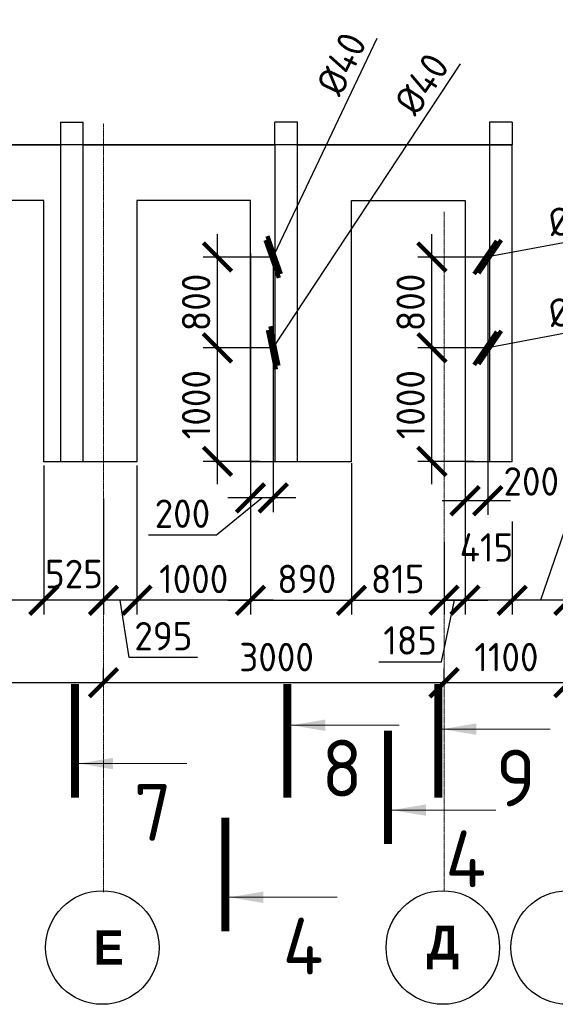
# Model space of a CAD drawing. Header units: millimetres. Extents: x 247266 to 730847, y -636031 to 10052.
# Tile 234 of 256: x 532547 to 537266, y -165065 to -156394. Entities that reach past the tile are written whole.
import ezdxf

# ---------------------------------------------------------------- set-up
doc = ezdxf.new("R2010")
doc.units = ezdxf.units.MM
for name, pattern in [('______5', [1100, 800, -100, 100, -100]), ('________', [0]), ('HIDDEN2', [4.7625, 3.175, -1.5875]), ('осевая', [50.8, 31.75, -6.35, 6.35, -6.35])]:
    doc.linetypes.add(name, pattern=pattern)
for name, color, linetype, lineweight in [('Standard', 7, 'Continuous', 25), ('Оси', 7, '______5', 18), ('Узлы', 7, 'Continuous', 0)]:
    doc.layers.add(name, color=color, linetype=linetype, lineweight=lineweight)
doc.layers.add('РАЗМЕРЫ', color=7, linetype='Continuous')
doc.styles.add('Century Gothic', font='GOTHIC.TTF')
doc.styles.add('GOST-2.304_Type-B', font='GOST_Common.ttf')
doc.dimstyles.new('СПДС', dxfattribs={"dimscale": 100, "dimtxt": 2.5, "dimasz": 2.5, "dimexe": 1.25, "dimexo": 0, "dimtad": 1, "dimdec": 0, "dimtxsty": 'GOST-2.304_Type-B', "dimblk": 'ARCHTICK', "dimcen": 2.5, "dimdle": 2, "dimadec": 0, "dimazin": 2, "dimtfac": 0.75, "dimtdec": 0, "dimtmove": 1, "dimatfit": 3, "dimfxl": 1, "dimtolj": 1, "dimarcsym": 1})

# ---------------------------------------------------------------- blocks, each defined once
blk = doc.blocks.new('NSY101')
at = {"color": 0, "linetype": 'ByBlock', "lineweight": -2}
blk.add_circle((0, 0), 50, dxfattribs=at)
blk = doc.blocks.new('_ArchTick')
at = {"color": 0, "linetype": 'ByBlock', "const_width": 0.15}
blk.add_lwpolyline([(-0.5, -0.5), (0.5, 0.5)], dxfattribs=at)
blk = doc.blocks.new('*D230')
at = {"color": 0, "lineweight": -2}
for p, q in [((536285.3, -162232.6), (536285.3, -162107.6)), ((537385.3, -162232.6), (537385.3, -162107.6)), ((537585.3, -162232.6), (536085.3, -162232.6))]:
    blk.add_line(p, q, dxfattribs=at)
at = {"layer": 'DEFPOINTS', "color": 0, "ltscale": 100}
for p in [(536285.3, -162232.6), (536285.3, -162232.6), (537385.3, -162232.6)]:
    blk.add_point(p, dxfattribs=at)
at = {"color": 0, "lineweight": -2, "ltscale": 100, "xscale": 250, "yscale": 250, "zscale": 250, "rotation": 180}
blk.add_blockref('_ArchTick', (536285.3, -162232.6), dxfattribs=at)
at = {"color": 0, "lineweight": -2, "ltscale": 100, "xscale": 250, "yscale": 250, "zscale": 250}
blk.add_blockref('_ArchTick', (537385.3, -162232.6), dxfattribs=at)
at = {"color": 0, "lineweight": 0, "ltscale": 100, "insert": (536835.3, -162007.4), "char_height": 250, "width": 83333.333, "attachment_point": 5, "style": 'GOST-2.304_Type-B'}
blk.add_mtext('\\A1;1100', dxfattribs=at)
blk = doc.blocks.new('*D231')
at = {"color": 0, "lineweight": -2}
for p, q in [((533285.3, -162232.6), (533285.3, -162107.6)), ((536285.3, -162232.6), (536285.3, -162107.6)), ((536485.3, -162232.6), (533085.3, -162232.6))]:
    blk.add_line(p, q, dxfattribs=at)
at = {"layer": 'DEFPOINTS', "color": 0, "ltscale": 100}
for p in [(533285.3, -162232.6), (533285.3, -162232.6), (536285.3, -162232.6)]:
    blk.add_point(p, dxfattribs=at)
at = {"color": 0, "lineweight": -2, "ltscale": 100, "xscale": 250, "yscale": 250, "zscale": 250, "rotation": 180}
blk.add_blockref('_ArchTick', (533285.3, -162232.6), dxfattribs=at)
at = {"color": 0, "lineweight": -2, "ltscale": 100, "xscale": 250, "yscale": 250, "zscale": 250}
blk.add_blockref('_ArchTick', (536285.3, -162232.6), dxfattribs=at)
at = {"color": 0, "lineweight": 0, "ltscale": 100, "insert": (534810.4, -162007.4), "char_height": 250, "width": 83333.333, "attachment_point": 5, "style": 'GOST-2.304_Type-B'}
blk.add_mtext('\\A1;3000', dxfattribs=at)
blk = doc.blocks.new('*D232')
at = {"color": 0, "lineweight": -2}
for p, q in [((530185.3, -162656.1), (530185.3, -162107.6)), ((533285.3, -162232.6), (533285.3, -162107.6)), ((533485.3, -162232.6), (529985.3, -162232.6))]:
    blk.add_line(p, q, dxfattribs=at)
at = {"layer": 'DEFPOINTS', "color": 0, "ltscale": 100}
for p in [(530185.3, -162232.6), (533285.3, -162232.6), (530185.3, -162656.1)]:
    blk.add_point(p, dxfattribs=at)
at = {"color": 0, "lineweight": -2, "ltscale": 100, "xscale": 250, "yscale": 250, "zscale": 250, "rotation": 180}
blk.add_blockref('_ArchTick', (530185.3, -162232.6), dxfattribs=at)
at = {"color": 0, "lineweight": -2, "ltscale": 100, "xscale": 250, "yscale": 250, "zscale": 250}
blk.add_blockref('_ArchTick', (533285.3, -162232.6), dxfattribs=at)
at = {"color": 0, "lineweight": 0, "ltscale": 100, "insert": (531735.3, -162007.4), "char_height": 250, "width": 83333.333, "attachment_point": 5, "style": 'GOST-2.304_Type-B'}
blk.add_mtext('\\A1;3100', dxfattribs=at)
blk = doc.blocks.new('*D233')
at = {"color": 0, "lineweight": -2}
for p, q in [((549040.9, -162232.6), (549040.9, -162107.6)), ((550140.9, -162232.6), (550140.9, -162107.6)), ((550340.9, -162232.6), (548840.9, -162232.6))]:
    blk.add_line(p, q, dxfattribs=at)
at = {"layer": 'DEFPOINTS', "color": 0, "ltscale": 100}
for p in [(549040.9, -162232.6), (549040.9, -162232.6), (550140.9, -162232.6)]:
    blk.add_point(p, dxfattribs=at)
at = {"color": 0, "lineweight": -2, "ltscale": 100, "xscale": 250, "yscale": 250, "zscale": 250, "rotation": 180}
blk.add_blockref('_ArchTick', (549040.9, -162232.6), dxfattribs=at)
at = {"color": 0, "lineweight": -2, "ltscale": 100, "xscale": 250, "yscale": 250, "zscale": 250}
blk.add_blockref('_ArchTick', (550140.9, -162232.6), dxfattribs=at)
at = {"color": 0, "lineweight": 0, "ltscale": 100, "insert": (549590.9, -162007.4), "char_height": 250, "width": 83333.333, "attachment_point": 5, "style": 'GOST-2.304_Type-B'}
blk.add_mtext('\\A1;1100', dxfattribs=at)
blk = doc.blocks.new('*D234')
at = {"color": 0, "lineweight": -2}
for p, q in [((546040.9, -162232.6), (546040.9, -162107.6)), ((549040.9, -162232.6), (549040.9, -162107.6)), ((549240.9, -162232.6), (545840.9, -162232.6))]:
    blk.add_line(p, q, dxfattribs=at)
at = {"layer": 'DEFPOINTS', "color": 0, "ltscale": 100}
for p in [(546040.9, -162232.6), (546040.9, -162232.6), (549040.9, -162232.6)]:
    blk.add_point(p, dxfattribs=at)
at = {"color": 0, "lineweight": -2, "ltscale": 100, "xscale": 250, "yscale": 250, "zscale": 250, "rotation": 180}
blk.add_blockref('_ArchTick', (546040.9, -162232.6), dxfattribs=at)
at = {"color": 0, "lineweight": -2, "ltscale": 100, "xscale": 250, "yscale": 250, "zscale": 250}
blk.add_blockref('_ArchTick', (549040.9, -162232.6), dxfattribs=at)
at = {"color": 0, "lineweight": 0, "ltscale": 100, "insert": (547566, -162007.4), "char_height": 250, "width": 83333.333, "attachment_point": 5, "style": 'GOST-2.304_Type-B'}
blk.add_mtext('\\A1;3000', dxfattribs=at)
blk = doc.blocks.new('*D235')
at = {"color": 0, "lineweight": -2}
for p, q in [((542940.9, -162656.1), (542940.9, -162107.6)), ((546040.9, -162232.6), (546040.9, -162107.6)), ((546240.9, -162232.6), (542740.9, -162232.6))]:
    blk.add_line(p, q, dxfattribs=at)
at = {"layer": 'DEFPOINTS', "color": 0, "ltscale": 100}
for p in [(542940.9, -162232.6), (546040.9, -162232.6), (542940.9, -162656.1)]:
    blk.add_point(p, dxfattribs=at)
at = {"color": 0, "lineweight": -2, "ltscale": 100, "xscale": 250, "yscale": 250, "zscale": 250, "rotation": 180}
blk.add_blockref('_ArchTick', (542940.9, -162232.6), dxfattribs=at)
at = {"color": 0, "lineweight": -2, "ltscale": 100, "xscale": 250, "yscale": 250, "zscale": 250}
blk.add_blockref('_ArchTick', (546040.9, -162232.6), dxfattribs=at)
at = {"color": 0, "lineweight": 0, "ltscale": 100, "insert": (544490.9, -162007.4), "char_height": 250, "width": 83333.333, "attachment_point": 5, "style": 'GOST-2.304_Type-B'}
blk.add_mtext('\\A1;3100', dxfattribs=at)
blk = doc.blocks.new('*D338')
at = {"color": 0, "lineweight": -2}
for p, q in [((562468, -162445.8), (560518, -162445.8)), ((560718, -162445.8), (560718, -162570.8)), ((562268, -162445.8), (562268, -162570.8))]:
    blk.add_line(p, q, dxfattribs=at)
at = {"layer": 'DEFPOINTS', "color": 0, "ltscale": 100}
for p in [(560718, -162445.8), (560718, -162445.8), (562268, -162445.8)]:
    blk.add_point(p, dxfattribs=at)
at = {"color": 0, "lineweight": -2, "ltscale": 100, "xscale": 250, "yscale": 250, "zscale": 250, "rotation": 180}
blk.add_blockref('_ArchTick', (560718, -162445.8), dxfattribs=at)
at = {"color": 0, "lineweight": -2, "ltscale": 100, "xscale": 250, "yscale": 250, "zscale": 250}
blk.add_blockref('_ArchTick', (562268, -162445.8), dxfattribs=at)
at = {"color": 0, "lineweight": 0, "ltscale": 100, "insert": (561493, -162220.6), "char_height": 250, "width": 83333.333, "attachment_point": 5, "style": 'GOST-2.304_Type-B'}
blk.add_mtext('\\A1;1550', dxfattribs=at)
blk = doc.blocks.new('*D339')
at = {"color": 0, "lineweight": -2}
for p, q in [((560918, -162445.8), (554818, -162445.8)), ((555018, -162445.8), (555018, -162570.8)), ((560718, -162445.8), (560718, -162570.8))]:
    blk.add_line(p, q, dxfattribs=at)
at = {"layer": 'DEFPOINTS', "color": 0, "ltscale": 100}
for p in [(555018, -162445.8), (555018, -162445.8), (560718, -162445.8)]:
    blk.add_point(p, dxfattribs=at)
at = {"color": 0, "lineweight": -2, "ltscale": 100, "xscale": 250, "yscale": 250, "zscale": 250, "rotation": 180}
blk.add_blockref('_ArchTick', (555018, -162445.8), dxfattribs=at)
at = {"color": 0, "lineweight": -2, "ltscale": 100, "xscale": 250, "yscale": 250, "zscale": 250}
blk.add_blockref('_ArchTick', (560718, -162445.8), dxfattribs=at)
at = {"color": 0, "lineweight": 0, "ltscale": 100, "insert": (557893.2, -162220.4), "char_height": 250, "width": 83333.333, "attachment_point": 5, "style": 'GOST-2.304_Type-B'}
blk.add_mtext('\\A1;5700', dxfattribs=at)
blk = doc.blocks.new('*D1332')
at = {"layer": 'DEFPOINTS', "color": 0, "ltscale": 100}
for p in [(536885.3, -160812.8), (537385.3, -161084.5), (536885.3, -161507)]:
    blk.add_point(p, dxfattribs=at)
at = {"layer": 'РАЗМЕРЫ', "color": 0, "lineweight": -2}
for p, q in [((537632.2, -160056.4), (537135.3, -161507)), ((538232.7, -160056.4), (537632.2, -160056.4)), ((536885.3, -160812.8), (536885.3, -161632)), ((537385.3, -161084.5), (537385.3, -161632)), ((537585.3, -161507), (536685.3, -161507))]:
    blk.add_line(p, q, dxfattribs=at)
at = {"layer": 'РАЗМЕРЫ', "color": 0, "lineweight": -2, "ltscale": 100, "xscale": 250, "yscale": 250, "zscale": 250, "rotation": 180}
blk.add_blockref('_ArchTick', (536885.3, -161507), dxfattribs=at)
at = {"layer": 'РАЗМЕРЫ', "color": 0, "lineweight": -2, "ltscale": 100, "xscale": 250, "yscale": 250, "zscale": 250}
blk.add_blockref('_ArchTick', (537385.3, -161507), dxfattribs=at)
at = {"layer": 'РАЗМЕРЫ', "color": 0, "lineweight": 0, "ltscale": 100, "insert": (537932.4, -159868.8), "char_height": 250, "attachment_point": 5, "style": 'GOST-2.304_Type-B'}
blk.add_mtext('\\A1;500', dxfattribs=at)
blk = doc.blocks.new('*D1333')
at = {"layer": 'DEFPOINTS', "color": 0, "ltscale": 100}
for p in [(536885.3, -160994.7), (536470.3, -161040.7), (536470.3, -161507)]:
    blk.add_point(p, dxfattribs=at)
at = {"layer": 'РАЗМЕРЫ', "color": 0, "lineweight": -2}
for p, q in [((536885.3, -160994.7), (536885.3, -161632)), ((536470.3, -161040.7), (536470.3, -161632)), ((537085.3, -161507), (536270.3, -161507))]:
    blk.add_line(p, q, dxfattribs=at)
at = {"layer": 'РАЗМЕРЫ', "color": 0, "lineweight": -2, "ltscale": 100, "xscale": 250, "yscale": 250, "zscale": 250, "rotation": 180}
blk.add_blockref('_ArchTick', (536470.3, -161507), dxfattribs=at)
at = {"layer": 'РАЗМЕРЫ', "color": 0, "lineweight": -2, "ltscale": 100, "xscale": 250, "yscale": 250, "zscale": 250}
blk.add_blockref('_ArchTick', (536885.3, -161507), dxfattribs=at)
at = {"layer": 'РАЗМЕРЫ', "color": 0, "lineweight": 0, "ltscale": 100, "insert": (536659.4, -161041.6), "char_height": 250, "attachment_point": 5, "style": 'GOST-2.304_Type-B'}
blk.add_mtext('\\A1;415', dxfattribs=at)
blk = doc.blocks.new('*D1334')
at = {"layer": 'DEFPOINTS', "color": 0, "ltscale": 100}
for p in [(536470.3, -160296.1), (536285.3, -160994.7), (536470.3, -161507)]:
    blk.add_point(p, dxfattribs=at)
at = {"layer": 'РАЗМЕРЫ', "color": 0, "lineweight": -2}
for p, q in [((536470.3, -160296.1), (536470.3, -161632)), ((536285.3, -160994.7), (536285.3, -161632)), ((536085.3, -161507), (536670.3, -161507)), ((536262.5, -162048.3), (536377.8, -161507)), ((535712.1, -162048.3), (536262.5, -162048.3))]:
    blk.add_line(p, q, dxfattribs=at)
at = {"layer": 'РАЗМЕРЫ', "color": 0, "lineweight": -2, "ltscale": 100, "xscale": 250, "yscale": 250, "zscale": 250, "rotation": 180}
blk.add_blockref('_ArchTick', (536285.3, -161507), dxfattribs=at)
at = {"layer": 'РАЗМЕРЫ', "color": 0, "lineweight": -2, "ltscale": 100, "xscale": 250, "yscale": 250, "zscale": 250}
blk.add_blockref('_ArchTick', (536470.3, -161507), dxfattribs=at)
at = {"layer": 'РАЗМЕРЫ', "color": 0, "lineweight": 0, "ltscale": 100, "insert": (535987.3, -161860.6), "char_height": 250, "attachment_point": 5, "style": 'GOST-2.304_Type-B'}
blk.add_mtext('\\A1;185', dxfattribs=at)
blk = doc.blocks.new('*D1335')
at = {"layer": 'DEFPOINTS', "color": 0, "ltscale": 100}
for p in [(533580.3, -160320.1), (534580.3, -160828.6), (533580.3, -161507)]:
    blk.add_point(p, dxfattribs=at)
at = {"layer": 'РАЗМЕРЫ', "color": 0, "lineweight": -2}
for p, q in [((533580.3, -160320.1), (533580.3, -161632)), ((534580.3, -160828.6), (534580.3, -161632)), ((534780.3, -161507), (533380.3, -161507))]:
    blk.add_line(p, q, dxfattribs=at)
at = {"layer": 'РАЗМЕРЫ', "color": 0, "lineweight": -2, "ltscale": 100, "xscale": 250, "yscale": 250, "zscale": 250, "rotation": 180}
blk.add_blockref('_ArchTick', (533580.3, -161507), dxfattribs=at)
at = {"layer": 'РАЗМЕРЫ', "color": 0, "lineweight": -2, "ltscale": 100, "xscale": 250, "yscale": 250, "zscale": 250}
blk.add_blockref('_ArchTick', (534580.3, -161507), dxfattribs=at)
at = {"layer": 'РАЗМЕРЫ', "color": 0, "lineweight": 0, "ltscale": 100, "insert": (534080.3, -161319.4), "char_height": 250, "attachment_point": 5, "style": 'GOST-2.304_Type-B'}
blk.add_mtext('\\A1;1000', dxfattribs=at)
blk = doc.blocks.new('*D1336')
at = {"layer": 'DEFPOINTS', "color": 0, "ltscale": 100}
for p in [(533285.3, -160609.5), (532760.3, -161122.1), (532760.3, -161507)]:
    blk.add_point(p, dxfattribs=at)
at = {"layer": 'РАЗМЕРЫ', "color": 0, "lineweight": -2}
for p, q in [((533285.3, -160609.5), (533285.3, -161632)), ((532760.3, -161122.1), (532760.3, -161632)), ((533485.3, -161507), (532560.3, -161507))]:
    blk.add_line(p, q, dxfattribs=at)
at = {"layer": 'РАЗМЕРЫ', "color": 0, "lineweight": -2, "ltscale": 100, "xscale": 250, "yscale": 250, "zscale": 250, "rotation": 180}
blk.add_blockref('_ArchTick', (532760.3, -161507), dxfattribs=at)
at = {"layer": 'РАЗМЕРЫ', "color": 0, "lineweight": -2, "ltscale": 100, "xscale": 250, "yscale": 250, "zscale": 250}
blk.add_blockref('_ArchTick', (533285.3, -161507), dxfattribs=at)
at = {"layer": 'РАЗМЕРЫ', "color": 0, "lineweight": 0, "ltscale": 100, "insert": (533025.3, -161275.5), "char_height": 250, "attachment_point": 5, "style": 'GOST-2.304_Type-B'}
blk.add_mtext('\\A1;525', dxfattribs=at)
blk = doc.blocks.new('*D1338')
at = {"layer": 'DEFPOINTS', "color": 0, "ltscale": 100}
for p in [(534580.3, -160312.5), (535470.3, -160300.5), (535470.3, -161507)]:
    blk.add_point(p, dxfattribs=at)
at = {"layer": 'РАЗМЕРЫ', "color": 0, "lineweight": -2}
for p, q in [((534580.3, -160312.5), (534580.3, -161632)), ((535470.3, -160300.5), (535470.3, -161632)), ((534380.3, -161507), (535670.3, -161507))]:
    blk.add_line(p, q, dxfattribs=at)
at = {"layer": 'РАЗМЕРЫ', "color": 0, "lineweight": -2, "ltscale": 100, "xscale": 250, "yscale": 250, "zscale": 250, "rotation": 180}
blk.add_blockref('_ArchTick', (534580.3, -161507), dxfattribs=at)
at = {"layer": 'РАЗМЕРЫ', "color": 0, "lineweight": -2, "ltscale": 100, "xscale": 250, "yscale": 250, "zscale": 250}
blk.add_blockref('_ArchTick', (535470.3, -161507), dxfattribs=at)
at = {"layer": 'РАЗМЕРЫ', "color": 0, "lineweight": 0, "ltscale": 100, "insert": (535075.7, -161319.4), "char_height": 250, "attachment_point": 5, "style": 'GOST-2.304_Type-B'}
blk.add_mtext('\\A1;890', dxfattribs=at)
blk = doc.blocks.new('*D1339')
at = {"layer": 'DEFPOINTS', "color": 0, "ltscale": 100}
for p in [(535470.3, -160300.5), (536285.3, -161182.9), (536285.3, -161507)]:
    blk.add_point(p, dxfattribs=at)
at = {"layer": 'РАЗМЕРЫ', "color": 0, "lineweight": -2}
for p, q in [((535470.3, -160300.5), (535470.3, -161632)), ((536285.3, -161182.9), (536285.3, -161632)), ((535270.3, -161507), (536485.3, -161507))]:
    blk.add_line(p, q, dxfattribs=at)
at = {"layer": 'РАЗМЕРЫ', "color": 0, "lineweight": -2, "ltscale": 100, "xscale": 250, "yscale": 250, "zscale": 250, "rotation": 180}
blk.add_blockref('_ArchTick', (535470.3, -161507), dxfattribs=at)
at = {"layer": 'РАЗМЕРЫ', "color": 0, "lineweight": -2, "ltscale": 100, "xscale": 250, "yscale": 250, "zscale": 250}
blk.add_blockref('_ArchTick', (536285.3, -161507), dxfattribs=at)
at = {"layer": 'РАЗМЕРЫ', "color": 0, "lineweight": 0, "ltscale": 100, "insert": (535877.8, -161319.4), "char_height": 250, "attachment_point": 5, "style": 'GOST-2.304_Type-B'}
blk.add_mtext('\\A1;815', dxfattribs=at)
blk = doc.blocks.new('*D1340')
at = {"layer": 'DEFPOINTS', "color": 0, "ltscale": 100}
for p in [(533580.3, -160320.1), (533285.3, -161331.1), (533285.3, -161507)]:
    blk.add_point(p, dxfattribs=at)
at = {"layer": 'РАЗМЕРЫ', "color": 0, "lineweight": -2}
for p, q in [((533580.3, -160320.1), (533580.3, -161632)), ((533285.3, -161331.1), (533285.3, -161632)), ((533780.3, -161507), (533085.3, -161507)), ((533512.7, -162010.5), (533432.8, -161507)), ((534113.2, -162010.5), (533512.7, -162010.5))]:
    blk.add_line(p, q, dxfattribs=at)
at = {"layer": 'РАЗМЕРЫ', "color": 0, "lineweight": -2, "ltscale": 100, "xscale": 250, "yscale": 250, "zscale": 250, "rotation": 180}
blk.add_blockref('_ArchTick', (533285.3, -161507), dxfattribs=at)
at = {"layer": 'РАЗМЕРЫ', "color": 0, "lineweight": -2, "ltscale": 100, "xscale": 250, "yscale": 250, "zscale": 250}
blk.add_blockref('_ArchTick', (533580.3, -161507), dxfattribs=at)
at = {"layer": 'РАЗМЕРЫ', "color": 0, "lineweight": 0, "ltscale": 100, "insert": (533813, -161822.9), "char_height": 250, "attachment_point": 5, "style": 'GOST-2.304_Type-B'}
blk.add_mtext('\\A1;295', dxfattribs=at)
blk = doc.blocks.new('*D1341')
at = {"layer": 'DEFPOINTS', "color": 0, "ltscale": 100}
for p in [(532760.3, -160319.1), (531459.8, -161314.9), (531459.8, -161507)]:
    blk.add_point(p, dxfattribs=at)
at = {"layer": 'РАЗМЕРЫ', "color": 0, "lineweight": -2}
for p, q in [((532760.3, -160319.1), (532760.3, -161632)), ((531459.8, -161314.9), (531459.8, -161632)), ((532960.3, -161507), (531259.8, -161507))]:
    blk.add_line(p, q, dxfattribs=at)
at = {"layer": 'РАЗМЕРЫ', "color": 0, "lineweight": -2, "ltscale": 100, "xscale": 250, "yscale": 250, "zscale": 250, "rotation": 180}
blk.add_blockref('_ArchTick', (531459.8, -161507), dxfattribs=at)
at = {"layer": 'РАЗМЕРЫ', "color": 0, "lineweight": -2, "ltscale": 100, "xscale": 250, "yscale": 250, "zscale": 250}
blk.add_blockref('_ArchTick', (532760.3, -161507), dxfattribs=at)
at = {"layer": 'РАЗМЕРЫ', "color": 0, "lineweight": 0, "ltscale": 100, "insert": (532110.1, -161319.4), "char_height": 250, "attachment_point": 5, "style": 'GOST-2.304_Type-B'}
blk.add_mtext('\\A1;1300', dxfattribs=at)
blk = doc.blocks.new('*D1353')
at = {"layer": 'DEFPOINTS', "color": 0, "ltscale": 100}
for p in [(536470.3, -158454.2), (536670.3, -158484.2), (536470.3, -160630.1)]:
    blk.add_point(p, dxfattribs=at)
at = {"layer": 'РАЗМЕРЫ', "color": 0, "lineweight": -2}
for p, q in [((536470.3, -158454.2), (536470.3, -160755.1)), ((536670.3, -158484.2), (536670.3, -160755.1)), ((536870.3, -160630.1), (536270.3, -160630.1))]:
    blk.add_line(p, q, dxfattribs=at)
at = {"layer": 'РАЗМЕРЫ', "color": 0, "lineweight": -2, "ltscale": 100, "xscale": 250, "yscale": 250, "zscale": 250, "rotation": 180}
blk.add_blockref('_ArchTick', (536470.3, -160630.1), dxfattribs=at)
at = {"layer": 'РАЗМЕРЫ', "color": 0, "lineweight": -2, "ltscale": 100, "xscale": 250, "yscale": 250, "zscale": 250}
blk.add_blockref('_ArchTick', (536670.3, -160630.1), dxfattribs=at)
at = {"layer": 'РАЗМЕРЫ', "color": 0, "lineweight": 0, "ltscale": 100, "insert": (537054.3, -160460.3), "char_height": 250, "attachment_point": 5, "style": 'GOST-2.304_Type-B'}
blk.add_mtext('\\A1;200', dxfattribs=at)
blk = doc.blocks.new('*D1354')
at = {"layer": 'DEFPOINTS', "color": 0, "ltscale": 100}
for p in [(536179.1, -159284.2), (536670.3, -159284.2), (536549.3, -160283.8)]:
    blk.add_point(p, dxfattribs=at)
at = {"layer": 'РАЗМЕРЫ', "color": 0, "lineweight": -2}
for p, q in [((536179.1, -160483.8), (536179.1, -159084.2)), ((536670.3, -159284.2), (536054.1, -159284.2)), ((536549.3, -160283.8), (536054.1, -160283.8))]:
    blk.add_line(p, q, dxfattribs=at)
at = {"layer": 'РАЗМЕРЫ', "color": 0, "lineweight": -2, "ltscale": 100, "xscale": 250, "yscale": 250, "zscale": 250}
for p, rotation in [((536179.1, -159284.2), 90), ((536179.1, -160283.8), 270)]:
    blk.add_blockref('_ArchTick', p, dxfattribs=dict(at, rotation=rotation))
at = {"layer": 'РАЗМЕРЫ', "color": 0, "lineweight": 0, "ltscale": 100, "insert": (535991.4, -159784), "char_height": 250, "attachment_point": 5, "rotation": 90, "style": 'GOST-2.304_Type-B'}
blk.add_mtext('\\A1;1000', dxfattribs=at)
blk = doc.blocks.new('*D1343')
at = {"layer": 'DEFPOINTS', "color": 0, "ltscale": 100}
for p in [(536179.1, -158484.2), (536670.3, -158484.2), (536470.3, -159284.2)]:
    blk.add_point(p, dxfattribs=at)
at = {"layer": 'РАЗМЕРЫ', "color": 0, "lineweight": -2}
for p, q in [((536179.1, -159484.2), (536179.1, -158284.2)), ((536670.3, -158484.2), (536054.1, -158484.2)), ((536470.3, -159284.2), (536054.1, -159284.2))]:
    blk.add_line(p, q, dxfattribs=at)
at = {"layer": 'РАЗМЕРЫ', "color": 0, "lineweight": -2, "ltscale": 100, "xscale": 250, "yscale": 250, "zscale": 250}
for p, rotation in [((536179.1, -158484.2), 90), ((536179.1, -159284.2), 270)]:
    blk.add_blockref('_ArchTick', p, dxfattribs=dict(at, rotation=rotation))
at = {"layer": 'РАЗМЕРЫ', "color": 0, "lineweight": 0, "ltscale": 100, "insert": (535991.4, -158884.2), "char_height": 250, "attachment_point": 5, "rotation": 90, "style": 'GOST-2.304_Type-B'}
blk.add_mtext('\\A1;800', dxfattribs=at)
blk = doc.blocks.new('*D1355')
at = {"layer": 'РАЗМЕРЫ', "color": 0, "lineweight": -2}
for p in [(537845.2, -158263.2), (536650.6, -158487.9)]:
    blk.add_line(p, (536690, -158480.5), dxfattribs=at)
at = {"layer": 'РАЗМЕРЫ', "color": 0, "lineweight": -2, "ltscale": 100, "xscale": 250, "yscale": 250, "zscale": 250}
for p, rotation in [((536650.6, -158487.9), 10.65353269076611), ((536690, -158480.5), 190.6535326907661)]:
    blk.add_blockref('_ArchTick', p, dxfattribs=dict(at, rotation=rotation))
at = {"layer": 'РАЗМЕРЫ', "color": 0, "ltscale": 100, "insert": (537478.6, -158141.3), "char_height": 250, "attachment_point": 5, "rotation": 10.65353, "style": 'GOST-2.304_Type-B'}
blk.add_mtext('\\A1;%%c40', dxfattribs=at)
blk = doc.blocks.new('*D1344')
at = {"layer": 'РАЗМЕРЫ', "color": 0, "lineweight": -2}
for p in [(537845.2, -159063.2), (536650.6, -159287.9)]:
    blk.add_line(p, (536690, -159280.5), dxfattribs=at)
at = {"layer": 'РАЗМЕРЫ', "color": 0, "lineweight": -2, "ltscale": 100, "xscale": 250, "yscale": 250, "zscale": 250}
for p, rotation in [((536650.6, -159287.9), 10.65353269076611), ((536690, -159280.5), 190.6535326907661)]:
    blk.add_blockref('_ArchTick', p, dxfattribs=dict(at, rotation=rotation))
at = {"layer": 'РАЗМЕРЫ', "color": 0, "ltscale": 100, "insert": (537478.6, -158941.3), "char_height": 250, "attachment_point": 5, "rotation": 10.65353, "style": 'GOST-2.304_Type-B'}
blk.add_mtext('\\A1;%%c40', dxfattribs=at)
blk = doc.blocks.new('*D1345')
at = {"layer": 'DEFPOINTS', "color": 0, "ltscale": 100}
for p in [(534580.3, -158454.2), (534780.3, -158484.2), (534580.3, -160605.2)]:
    blk.add_point(p, dxfattribs=at)
at = {"layer": 'РАЗМЕРЫ', "color": 0, "lineweight": -2}
for p, q in [((534580.3, -158454.2), (534580.3, -160730.2)), ((534780.3, -158484.2), (534780.3, -160730.2)), ((534281.4, -160932), (534680.3, -160605.2)), ((534980.3, -160605.2), (534380.3, -160605.2)), ((533680.9, -160932), (534281.4, -160932))]:
    blk.add_line(p, q, dxfattribs=at)
at = {"layer": 'РАЗМЕРЫ', "color": 0, "lineweight": -2, "ltscale": 100, "xscale": 250, "yscale": 250, "zscale": 250, "rotation": 180}
blk.add_blockref('_ArchTick', (534580.3, -160605.2), dxfattribs=at)
at = {"layer": 'РАЗМЕРЫ', "color": 0, "lineweight": -2, "ltscale": 100, "xscale": 250, "yscale": 250, "zscale": 250}
blk.add_blockref('_ArchTick', (534780.3, -160605.2), dxfattribs=at)
at = {"layer": 'РАЗМЕРЫ', "color": 0, "lineweight": 0, "ltscale": 100, "insert": (533981.1, -160744.4), "char_height": 250, "attachment_point": 5, "style": 'GOST-2.304_Type-B'}
blk.add_mtext('\\A1;200', dxfattribs=at)
blk = doc.blocks.new('*D1346')
at = {"layer": 'DEFPOINTS', "color": 0, "ltscale": 100}
for p in [(534289.1, -159284.2), (534780.3, -159284.2), (534659.3, -160283.8)]:
    blk.add_point(p, dxfattribs=at)
at = {"layer": 'РАЗМЕРЫ', "color": 0, "lineweight": -2}
for p, q in [((534289.1, -160483.8), (534289.1, -159084.2)), ((534780.3, -159284.2), (534164.1, -159284.2)), ((534659.3, -160283.8), (534164.1, -160283.8))]:
    blk.add_line(p, q, dxfattribs=at)
at = {"layer": 'РАЗМЕРЫ', "color": 0, "lineweight": -2, "ltscale": 100, "xscale": 250, "yscale": 250, "zscale": 250}
for p, rotation in [((534289.1, -159284.2), 90), ((534289.1, -160283.8), 270)]:
    blk.add_blockref('_ArchTick', p, dxfattribs=dict(at, rotation=rotation))
at = {"layer": 'РАЗМЕРЫ', "color": 0, "lineweight": 0, "ltscale": 100, "insert": (534101.4, -159784), "char_height": 250, "attachment_point": 5, "rotation": 90, "style": 'GOST-2.304_Type-B'}
blk.add_mtext('\\A1;1000', dxfattribs=at)
blk = doc.blocks.new('*D1347')
at = {"layer": 'DEFPOINTS', "color": 0, "ltscale": 100}
for p in [(534289.1, -158484.2), (534780.3, -158484.2), (534580.3, -159284.2)]:
    blk.add_point(p, dxfattribs=at)
at = {"layer": 'РАЗМЕРЫ', "color": 0, "lineweight": -2}
for p, q in [((534289.1, -159484.2), (534289.1, -158284.2)), ((534780.3, -158484.2), (534164.1, -158484.2)), ((534580.3, -159284.2), (534164.1, -159284.2))]:
    blk.add_line(p, q, dxfattribs=at)
at = {"layer": 'РАЗМЕРЫ', "color": 0, "lineweight": -2, "ltscale": 100, "xscale": 250, "yscale": 250, "zscale": 250}
for p, rotation in [((534289.1, -158484.2), 90), ((534289.1, -159284.2), 270)]:
    blk.add_blockref('_ArchTick', p, dxfattribs=dict(at, rotation=rotation))
at = {"layer": 'РАЗМЕРЫ', "color": 0, "lineweight": 0, "ltscale": 100, "insert": (534101.4, -158884.2), "char_height": 250, "attachment_point": 5, "rotation": 90, "style": 'GOST-2.304_Type-B'}
blk.add_mtext('\\A1;800', dxfattribs=at)
blk = doc.blocks.new('*D1348')
at = {"layer": 'РАЗМЕРЫ', "color": 0, "lineweight": -2}
for p, q in [((534788.9, -158466.2), (535696.9, -156557.8)), ((534771.7, -158502.3), (534788.9, -158466.2)), ((534771.7, -158502.3), (534771.7, -158502.3))]:
    blk.add_line(p, q, dxfattribs=at)
at = {"layer": 'РАЗМЕРЫ', "color": 0, "lineweight": -2, "ltscale": 100, "xscale": 250, "yscale": 250, "zscale": 250}
for p, rotation in [((534771.7, -158502.3), 64.55588942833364), ((534788.9, -158466.2), 244.5558894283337)]:
    blk.add_blockref('_ArchTick', p, dxfattribs=dict(at, rotation=rotation))
at = {"layer": 'РАЗМЕРЫ', "color": 0, "ltscale": 100, "insert": (535382.3, -156782.2), "char_height": 250, "attachment_point": 5, "rotation": 64.55589, "style": 'GOST-2.304_Type-B'}
blk.add_mtext('\\A1;%%c40', dxfattribs=at)
blk = doc.blocks.new('*D1349')
at = {"layer": 'РАЗМЕРЫ', "color": 0, "lineweight": -2}
for p, q in [((534791.3, -159267.5), (536432, -156781.9)), ((534769.3, -159300.9), (534791.3, -159267.5)), ((534769.3, -159300.9), (534769.3, -159300.9))]:
    blk.add_line(p, q, dxfattribs=at)
at = {"layer": 'РАЗМЕРЫ', "color": 0, "lineweight": -2, "ltscale": 100, "xscale": 250, "yscale": 250, "zscale": 250}
for p, rotation in [((534769.3, -159300.9), 56.57264342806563), ((534791.3, -159267.5), 236.5726434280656)]:
    blk.add_blockref('_ArchTick', p, dxfattribs=dict(at, rotation=rotation))
at = {"layer": 'РАЗМЕРЫ', "color": 0, "ltscale": 100, "insert": (536089.3, -156960.4), "char_height": 250, "attachment_point": 5, "rotation": 56.57264, "style": 'GOST-2.304_Type-B'}
blk.add_mtext('\\A1;%%c40', dxfattribs=at)

msp = doc.modelspace()

# ---------------------------------------------------------------- linework, layer by layer
at = {"linetype": 'HIDDEN2', "transparency": 33554687}
for p, q in [((536885.3, -157495.27), (529935.3, -157495.27)), ((532905.3, -157495.27), (532905.3, -160287.35)), ((533105.3, -160287.35), (533105.3, -157495.27)), ((534795.3, -157495.27), (534795.3, -160287.35)), ((534995.3, -160287.35), (534995.3, -157495.27)), ((536685.3, -157495.27), (536685.3, -160287.35))]:
    msp.add_line(p, q, dxfattribs=at)
at = {"layer": 'Standard', "linetype": '________', "lineweight": 30, "transparency": 33554687}
for p, q in [((532905.3, -157295.27), (532905.3, -157495.27)), ((532905.3, -157295.27), (533105.3, -157295.27)), ((533105.3, -157495.27), (533105.3, -157295.27)), ((534795.3, -157495.27), (534795.3, -157295.27)), ((534995.3, -157295.27), (534795.3, -157295.27)), ((534995.3, -157495.27), (534995.3, -157295.27)), ((536685.3, -157295.27), (536685.3, -157495.27)), ((536885.3, -157295.27), (536685.3, -157295.27)), ((536885.3, -157295.27), (536885.3, -157495.27)), ((530135.3, -157495.27), (532905.3, -157495.27)), ((533105.3, -157495.27), (534795.3, -157495.27)), ((534995.3, -157495.27), (536885.3, -157495.27)), ((536885.3, -158887.35), (536885.3, -157495.27)), ((532760.3, -157987.35), (531459.83, -157987.35)), ((532760.3, -160287.35), (532760.3, -157987.35)), ((533580.3, -157987.35), (533580.3, -160287.35)), ((534580.3, -157987.35), (533580.3, -157987.35)), ((534580.3, -160287.35), (534580.3, -157987.35)), ((535470.3, -160287.35), (535470.3, -157987.35)), ((535470.3, -157987.35), (536470.3, -157987.35)), ((536470.3, -157987.35), (536470.3, -160287.35)), ((536885.3, -160287.35), (536885.3, -158887.35)), ((533580.3, -160287.35), (532760.3, -160287.35)), ((535470.3, -160287.35), (534580.3, -160287.35)), ((536885.3, -160287.35), (536470.3, -160287.35))]:
    msp.add_line(p, q, dxfattribs=at)
at = {"layer": 'Оси', "linetype": 'осевая', "lineweight": 0, "ltscale": 0.3, "transparency": 33554687}
for p, q in [((533285.3, -164076.41), (533285.3, -157309.67)), ((536285.3, -164064.14), (536285.3, -158087.35))]:
    msp.add_line(p, q, dxfattribs=at)
at = {"layer": 'Узлы', "linetype": 'Continuous', "lineweight": 0}
for p, q in [((534940.29, -162607.63, 200), (535890.29, -162607.63, 200)), ((536269.28, -162641.76, 200), (537219.28, -162641.76, 200)), ((533069.08, -162944.67, 200), (534019.08, -162944.67, 200)), ((535792.04, -163354.72, 200), (536742.04, -163354.72, 200)), ((534394.04, -164122.68, 200), (535344.04, -164122.68, 200))]:
    msp.add_line(p, q, dxfattribs=at)
at = {"layer": 'Узлы', "linetype": 'Continuous', "lineweight": 0, "const_width": 70, "elevation": 200}
for points in [[(533034.08, -163244.67), (533034.08, -162244.67)], [(534905.29, -163244.67), (534905.29, -162244.67)], [(536234.28, -163244.67), (536234.28, -162244.67)], [(535792.04, -163654.72), (535792.04, -162654.72)], [(534359.04, -164422.68), (534359.04, -163422.68)]]:
    msp.add_lwpolyline(points, dxfattribs=at)
at = {"layer": 'Узлы', "linetype": 'Continuous', "lineweight": 0}
for points in [[(534940.29, -162607.63, 200), (535240.74, -162657.9, 200), (535240.74, -162557.35, 200)], [(536269.28, -162641.76, 200), (536569.73, -162692.04, 200), (536569.73, -162591.48, 200)], [(533069.08, -162944.67, 200), (533369.53, -162994.95, 200), (533369.53, -162894.4, 200)], [(535827.04, -163354.72, 200), (536127.49, -163405, 200), (536127.49, -163304.44, 200)], [(534394.04, -164122.68, 200), (534694.49, -164172.95, 200), (534694.49, -164072.4, 200)]]:
    msp.add_solid(points, dxfattribs=at)

# ---------------------------------------------------------------- block references
at = {"layer": 'Оси', "linetype": 'Continuous', "lineweight": 25, "transparency": 33554687, "xscale": 9.999999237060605, "yscale": 9.999999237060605, "zscale": 9.999999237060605, "rotation": 90.00000000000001}
for p in [(533275.19, -164565), (536275.19, -164565), (537375.19, -164565)]:
    msp.add_blockref('NSY101', p, dxfattribs=at)

# ---------------------------------------------------------------- texts
at = {"layer": 'Оси', "linetype": 'Continuous', "lineweight": 25, "transparency": 33554687, "char_height": 300, "attachment_point": 5, "style": 'Century Gothic'}
for s, insert, width in [('\\A1;{\\fCentury Gothic|i0|b1;\\H300.000000;\\W1.000000;\\C16; Е}\\P', (533275.19, -164565), 480), ('\\A1;{\\fCentury Gothic|i0|b1;\\H300.000000;\\W1.000000;\\C16;Д}\\P', (536275.19, -164565), 470)]:
    msp.add_mtext(s, dxfattribs=dict(at, insert=insert, width=width))
at = {"layer": 'Узлы', "linetype": 'Continuous', "lineweight": 0, "char_height": 500, "attachment_point": 5, "style": 'GOST-2.304_Type-B'}
for s, insert in [('8', (535387.65, -162985.36, 200)), ('9', (536919.28, -163071.76, 200)), ('7', (533719.08, -163374.67, 200)), ('4', (536477.04, -163784.72, 200)), ('4', (535044.04, -164552.68, 200))]:
    msp.add_mtext_dynamic_manual_height_columns(s, width=723.8798, gutter_width=25, heights=[0], dxfattribs=dict(at, insert=insert))

# ---------------------------------------------------------------- dimensions: what is measured, and where the dimension line sits
at = {"lineweight": 0}
for base, p1, p2, picture, middle in [((530185.3, -162232.56), (533285.3, -162232.56), (530185.3, -162656.09), '*D232', (531735.3, -162232.56)), ((533285.3, -162232.56), (536285.3, -162232.56), (533285.3, -162232.56), '*D231', (534810.45, -162232.56)), ((536285.3, -162232.56), (537385.3, -162232.56), (536285.3, -162232.56), '*D230', (536835.3, -162232.56)), ((542940.86, -162232.56), (546040.86, -162232.56), (542940.86, -162656.09), '*D235', (544490.86, -162232.56)), ((546040.86, -162232.56), (549040.86, -162232.56), (546040.86, -162232.56), '*D234', (547566.02, -162232.56)), ((549040.86, -162232.56), (550140.86, -162232.56), (549040.86, -162232.56), '*D233', (549590.86, -162232.56)), ((555018.05, -162445.76), (560718.05, -162445.76), (555018.05, -162445.76), '*D339', (557893.2, -162445.76)), ((560718.05, -162445.76), (562268.05, -162445.76), (560718.05, -162445.76), '*D338', (561493.05, -162445.76))]:
    dim = msp.add_linear_dim(base=base, p1=p1, p2=p2, angle=180, dimstyle='СПДС', override={"dimgap": 1}, dxfattribs=at)
    dim.commit()
    dim.dimension.update_dxf_attribs({"geometry": picture, "text_midpoint": middle, "dimtype": 160})
at = {"layer": 'РАЗМЕРЫ'}
for p1, p2, picture, middle in [((534771.7, -158502.28), (534788.89, -158466.16), '*D1348', (535551.74, -156862.78)), ((534769.28, -159300.91), (534791.31, -159267.53), '*D1349', (536245.91, -157063.81))]:
    dim = msp.add_diameter_dim_2p(p1=p1, p2=p2, dimstyle='СПДС', dxfattribs=at)
    dim.commit()
    dim.dimension.update_dxf_attribs({"geometry": picture, "text_midpoint": middle, "dimtype": 163})
for p1, p2, picture, middle in [((536650.64, -158487.92), (536689.95, -158480.52), '*D1355', (537478.6, -158141.25)), ((536650.64, -159287.92), (536689.95, -159280.52), '*D1344', (537478.6, -158941.25))]:
    dim = msp.add_diameter_dim_2p(p1=p1, p2=p2, dimstyle='СПДС', dxfattribs=at)
    dim.commit()
    dim.dimension.update_dxf_attribs({"geometry": picture, "text_midpoint": middle})
at = {"layer": 'РАЗМЕРЫ', "lineweight": 0}
for base, p1, p2, angle, picture, middle in [((534289.06, -158484.22), (534580.3, -159284.22), (534780.3, -158484.22), 90, '*D1347', (534101.43, -158884.22)), ((536179.06, -158484.22), (536470.3, -159284.22), (536670.3, -158484.22), 90, '*D1343', (535991.43, -158884.22)), ((534289.06, -159284.22), (534659.3, -160283.82), (534780.3, -159284.22), 90, '*D1346', (534101.43, -159784.02)), ((536179.06, -159284.22), (536549.3, -160283.82), (536670.3, -159284.22), 90, '*D1354', (535991.43, -159784.02)), ((531459.83, -161507.03), (532760.3, -160319.08, 200), (531459.83, -161314.92), 180, '*D1341', (532110.06, -161319.4)), ((533580.3, -161507.03), (534580.3, -160828.58), (533580.3, -160320.07, 200), 180, '*D1335', (534080.3, -161319.4)), ((536285.3, -161507.03), (535470.3, -160300.46, 4.52), (536285.3, -161182.89, -200), 180, '*D1339', (535877.8, -161319.4))]:
    dim = msp.add_linear_dim(base=base, p1=p1, p2=p2, angle=angle, dimstyle='СПДС', dxfattribs=at)
    dim.commit()
    dim.dimension.update_dxf_attribs({"geometry": picture, "text_midpoint": middle})
for base, p1, p2, picture, middle in [((534580.3, -160605.25), (534780.3, -158484.22), (534580.3, -158454.16), '*D1345', (534218.86, -160932.02)), ((536470.3, -160630.1), (536670.3, -158484.22), (536470.3, -158454.16), '*D1353', (537054.29, -160647.95))]:
    dim = msp.add_linear_dim(base=base, p1=p1, p2=p2, dimstyle='СПДС', dxfattribs=at)
    dim.commit()
    dim.dimension.update_dxf_attribs({"geometry": picture, "text_midpoint": middle, "dimtype": 160})
for base, p1, p2, picture, middle in [((536885.3, -161507.03), (537385.3, -161084.53, -560), (536885.3, -160812.77, -200), '*D1332', (537694.71, -160056.4)), ((533285.3, -161507.03), (533580.3, -160320.07, 200), (533285.3, -161331.15, -200), '*D1340', (533575.25, -162010.48)), ((535470.3, -161507.03), (534580.3, -160312.5, 200), (535470.3, -160300.46, 4.52), '*D1338', (535075.67, -161507.03)), ((536470.3, -161507.03), (536285.3, -160994.75, -200), (536470.3, -160296.07, 246.39), '*D1334', (536199.98, -162048.26)), ((532760.3, -161507.03), (533285.3, -160609.53, -560), (532760.3, -161122.07), '*D1336', (533025.28, -161463.15)), ((536470.3, -161507.03), (536885.3, -160994.75, -200), (536470.3, -161040.73), '*D1333', (536659.41, -161229.24))]:
    dim = msp.add_linear_dim(base=base, p1=p1, p2=p2, angle=180, dimstyle='СПДС', dxfattribs=at)
    dim.commit()
    dim.dimension.update_dxf_attribs({"geometry": picture, "text_midpoint": middle, "dimtype": 160})

doc.saveas('drawing.dxf')
